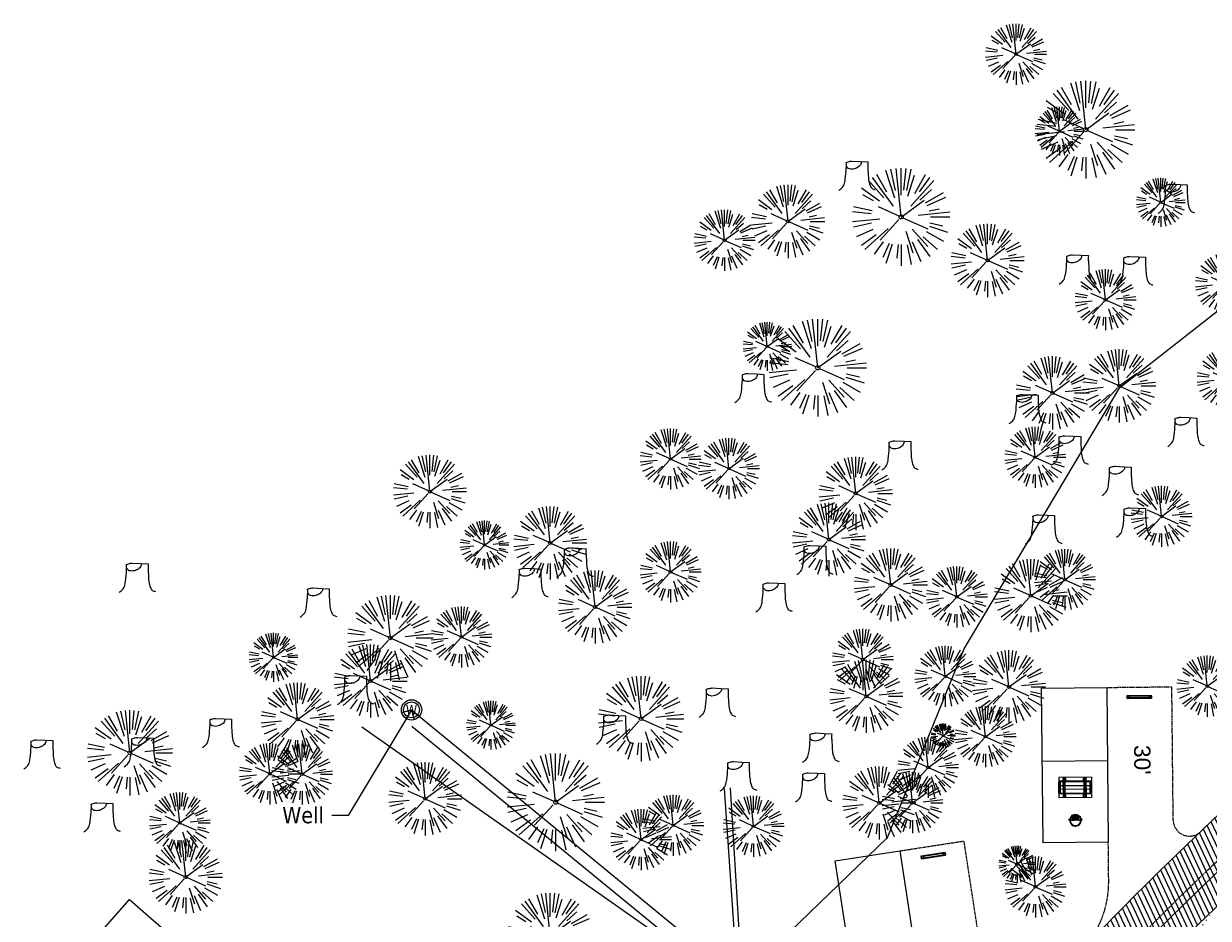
# Model space of a CAD drawing. Header units: feet. Extents: x 1134296 to 1140710, y 647902 to 649877.
# Tile 25 of 42: x 1134425 to 1134716, y 649149 to 649369. Entities that reach past the tile are written whole.
import ezdxf
from ezdxf import colors
from ezdxf.entities.mleader import LeaderData, LeaderLine
from ezdxf.enums import TextEntityAlignment as Align
from ezdxf.lldxf.tags import DXFTag
from ezdxf.math import Vec2, Vec3

# ---------------------------------------------------------------- set-up
doc = ezdxf.new("R2010")
doc.units = ezdxf.units.FT
doc.header["$MEASUREMENT"] = 0
doc.linetypes.add('CENTER2', pattern=[1.125, 0.75, -0.125, 0.125, -0.125])
doc.linetypes.add('RAD', pattern=[0.13, 0.08, -0.05])
for name, color, linetype, lineweight in [('-ANGLE-IRON', 8, 'Continuous', 25), ('V-ANNO-TEXT', 8, 'Continuous', 13), ('V-SITE-VEGE', 8, 'Continuous', 18), ('V-UTIL-POWR-LINE-UNDR', 8, 'EXIST_PROP POWER UNDERGROUND LINE 1', 15), ('V-UTIL-WATR-LINE', 8, 'WATER', 15)]:
    doc.layers.add(name, color=color, linetype=linetype, lineweight=lineweight)
for name, color, linetype in [('-BOLTS-LAGS-SCREWS', 7, 'Continuous'), ('-CONCRETE', 9, 'Continuous'), ('-HARDWARE', 7, 'Continuous'), ('-TIMBER', 6, 'Continuous'), ('C-CAMPSITE-PADS', 6, 'Continuous'), ('C-PRKG-ASPH', 5, 'Continuous'), ('C-PRKG-WHEL-STOP', 5, 'Continuous'), ('C-ROAD-ASPHALT', 1, 'Continuous'), ('C-ROAD-CNTR', 1, 'CENTER2'), ('C-ROAD-GRVL', 1, 'RAD'), ('C-UTIL-WATER-MEP', 7, 'WATER (.5x)'), ('G-TEXT-ST02', 2, 'Continuous'), ('G-XREF', 7, 'Continuous'), ('V-UTIL-WATR-STRC', 8, 'Continuous')]:
    doc.layers.add(name, color=color, linetype=linetype)
doc.styles.add('Arial', font='arial.ttf', dxfattribs={"height": 180})
doc.styles.add('SEI-Dim & Leader', font='tahoma.ttf')
doc.styles.get("Standard").update_dxf_attribs({"font": 'arial.ttf'})
tags = doc.linetypes.add('EXIST_PROP POWER UNDERGROUND LINE 1', pattern='A,1.5,-0.2,["P-UG",Standard,S=0.08,R=0,X=-0.1,Y=-0.04],-0.3', length=2).pattern_tags.tags
tags[6] = DXFTag(74, 10)
tags = doc.linetypes.add('WATER', pattern='A,1.5,-0.2,["W",Standard,S=0.08,R=0,X=-0.1,Y=-0.04],-0.05', length=1.75).pattern_tags.tags
tags[6] = DXFTag(74, 10)
tags = doc.linetypes.add('WATER (.5x)', pattern='A,0.75,-0.2,["W",Standard,S=0.08,R=0,X=-0.1,Y=-0.04],-0.05', length=1).pattern_tags.tags
tags[6] = DXFTag(74, 10)

# ---------------------------------------------------------------- blocks, each defined once
blk = doc.blocks.new('V-UTIL-WATR-Well')
at = {"color": 0, "linetype": 'ByBlock', "lineweight": -2}
for radius in [0.08, 0.0625]:
    blk.add_circle((0, 0), radius, dxfattribs=at)
at = {"color": 0, "linetype": 'ByBlock', "lineweight": -2, "style": 'SEI-Dim & Leader'}
blk.add_text('W', height=0.075, dxfattribs=at).set_placement((0, 0), align=Align.MIDDLE_CENTER)
blk = doc.blocks.new('*U854', base_point=(1134520.625, 649199.886))
at = {"xscale": 31.24999999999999, "yscale": 31.24999999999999, "zscale": 31.24999999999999}
blk.add_blockref('V-UTIL-WATR-Well', (1134520.625, 649199.886), dxfattribs=at)
blk = doc.blocks.new('V-SITE-VEGE-Coniferious Tree 2')
at = {"color": 0, "linetype": 'ByBlock'}
for p, q in [((-0.057, 0.27), (-0.104, 0.489)), ((0, 0.003), (-0.052, 0.497)), ((0, 0.222), (0, 0.5)), ((0.029, 0.275), (0.052, 0.497)), ((0.057, 0.269), (0.104, 0.489)), ((-0.176, 0.195), (-0.335, 0.372)), ((-0.079, 0.109), (-0.294, 0.405)), ((-0.146, 0.253), (-0.25, 0.433)), ((-0.063, 0.193), (-0.155, 0.476)), ((0.069, 0.211), (0.138, 0.426)), ((0.098, 0.109), (0.335, 0.372)), ((0.139, 0.241), (0.25, 0.433)), ((0.187, 0.257), (0.294, 0.405)), ((-0.22, 0.16), (-0.405, 0.294)), ((0.192, 0.173), (0.312, 0.281)), ((0.249, 0.144), (0.433, 0.25)), ((-0.284, 0.164), (-0.393, 0.227)), ((-0.001, -0.001), (0.235, 0.171)), ((0.266, 0.118), (0.457, 0.203)), ((-0.306, 0.032), (-0.497, 0.052)), ((-0.296, 0.063), (-0.489, 0.104)), ((-0.02, 0.009), (-0.232, 0.103)), ((0.173, 0.018), (0.497, 0.052)), ((0.287, 0.061), (0.388, 0.083)), ((0.302, 0), (0.5, 0)), ((-0.218, -0.023), (-0.497, -0.052)), ((-0.302, -0.064), (-0.489, -0.104)), ((-0.132, -0.119), (-0.372, -0.335)), ((-0.023, -0.026), (-0.214, -0.237)), ((0.018, -0.008), (0.272, -0.121)), ((0.289, -0.094), (0.476, -0.155)), ((0.294, -0.062), (0.427, -0.091)), ((-0.288, -0.128), (-0.457, -0.203)), ((-0.255, -0.185), (-0.405, -0.294)), ((0.048, -0.147), (0.119, -0.367)), ((0.114, -0.127), (0.272, -0.302)), ((0.169, -0.232), (0.294, -0.405)), ((0.225, -0.203), (0.372, -0.335)), ((0.256, -0.148), (0.433, -0.25)), ((-0.184, -0.254), (-0.277, -0.381)), ((-0.121, -0.273), (-0.186, -0.417)), ((-0.091, -0.28), (-0.155, -0.476)), ((-0.03, -0.282), (-0.044, -0.422)), ((0, -0.282), (0, -0.5)), ((0.061, -0.287), (0.104, -0.489)), ((0.113, -0.254), (0.203, -0.457))]:
    blk.add_line(p, q, dxfattribs=at)
blk.add_circle((0, 0), 0.0208)
blk = doc.blocks.new('V-SITE-VEGE-Stump')
for points in [[(-0.1229, -0.0143, 0.052613), (-0.0986, 0.0077, 0.106195), (-0.0905, 0.0219, 0.044862), (-0.0837, 0.0527, 0.020074), (-0.0776, 0.1229, 0.011675), (-0.0773, 0.1364, 0.007866), (-0.0776, 0.1565)], [(-0.0776, 0.1565, -0.027668), (-0.0534, 0.1634, -0.067978), (-0.0432, 0.1643), (0.0086, 0.1616), (0.054, 0.1591)], [(0.0151, 0.1613, -0.082864), (0.0081, 0.142, -0.111324), (-0.0021, 0.1306, -0.039313), (-0.0159, 0.1223, -0.049197), (-0.028, 0.1177, -0.066002), (-0.0447, 0.1155, -0.070187), (-0.0604, 0.1177, -0.114859), (-0.0685, 0.1223, -0.075938), (-0.0773, 0.1332)], [(0.054, 0.1591, 0.004334), (0.0538, 0.1369, 0.008344), (0.054, 0.1254), (0.0561, 0.0762, 0.046252), (0.0624, 0.0317, 0.069625), (0.0733, 0.0038, 0.149725), (0.0794, -0.002, 0.058523), (0.0992, -0.0091)]]:
    blk.add_lwpolyline(points, format="xyb")
blk = doc.blocks.new('*U907', base_point=(1134520.625, 649199.886))
at = {"xscale": 31.24999999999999, "yscale": 31.24999999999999, "zscale": 31.24999999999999}
blk.add_blockref('V-UTIL-WATR-Well', (1134520.625, 649199.886), dxfattribs=at)
blk = doc.blocks.new('_Open90')
at = {"color": 0, "linetype": 'ByBlock', "lineweight": -2}
for p, q in [((0, 0), (-1, 0)), ((-0.5, 0.5), (0, 0)), ((0, 0), (-0.5, -0.5))]:
    blk.add_line(p, q, dxfattribs=at)
blk = doc.blocks.new('Wheel_Stop')
for points in [[(-36, 6.75), (36, 6.75)], [(-36, -2.25), (-36, 6.75)], [(-35.625, 4.5), (-36, 6.75)], [(-35.625, 0), (-36, -2.25)], [(-35.955, 6.48), (35.955, 6.48)], [(-35.625, 4.5), (-35.625, 0)], [(-35.625, 4.5), (35.625, 4.5)], [(-35.625, 0), (35.625, 0)], [(35.625, 4.5), (36, 6.75)], [(35.625, 4.5), (35.625, 0)], [(35.625, 0), (36, -2.25)], [(36, -2.25), (36, 6.75)], [(-36, -2.25), (36, -2.25)], [(-35.955, -1.98), (35.955, -1.98)]]:
    blk.add_lwpolyline(points)
for centre in [(-30, 2.25), (30, 2.25)]:
    blk.add_circle(centre, 0.5)
blk = doc.blocks.new('10FT_Precast Table')
at = {"layer": '-ANGLE-IRON'}
for p, q in [((-43.5, 15.3), (-46.5, 15.3)), ((-46.5, 15.3), (-46.5, -15.3)), ((-43.5, -15.3), (-43.5, 15.3)), ((-28.5, 21.1), (-28.5, 27.6)), ((-28.5, 27.6), (-24.5, 27.6)), ((-24.5, 21.1), (-28.5, 21.1)), ((-25.5, 15.3), (-28.5, 15.3)), ((-28.5, 15.3), (-28.5, -15.3)), ((-25.5, -15.3), (-25.5, 15.3)), ((-24.5, 27.6), (-24.5, 21.1)), ((28.5, 21.1), (28.5, 27.6)), ((28.5, 27.6), (32.5, 27.6)), ((32.5, 21.1), (28.5, 21.1)), ((32.5, 15.3), (29.5, 15.3)), ((29.5, 15.3), (29.5, -15.3)), ((32.5, 27.6), (32.5, 21.1)), ((32.5, -15.3), (32.5, 15.3)), ((46.5, 15.3), (43.5, 15.3)), ((43.5, 15.3), (43.5, -15.3)), ((46.5, -15.3), (46.5, 15.3)), ((-46.5, -15.3), (-43.5, -15.3)), ((-28.5, -15.3), (-25.5, -15.3)), ((-28.5, -27.6), (-28.5, -21.1)), ((-28.5, -21.1), (-24.5, -21.1)), ((-24.5, -27.6), (-28.5, -27.6)), ((-24.5, -21.1), (-24.5, -27.6)), ((28.5, -27.6), (28.5, -21.1)), ((28.5, -21.1), (32.5, -21.1)), ((32.5, -27.6), (28.5, -27.6)), ((29.5, -15.3), (32.5, -15.3)), ((32.5, -21.1), (32.5, -27.6)), ((43.5, -15.3), (46.5, -15.3))]:
    blk.add_line(p, q, dxfattribs=at)
at = {"layer": '-BOLTS-LAGS-SCREWS'}
for centre in [(-45, 14.3), (-45, 8.8), (-45, 2.8), (-27, 14.3), (-27, 8.8), (-27, 2.8), (-26.5, 26.1), (-26.5, 22.6), (30.5, 26.1), (30.5, 22.6), (31, 14.3), (31, 8.8), (31, 2.8), (45, 14.3), (45, 8.8), (45, 2.8), (-45, -2.8), (-45, -8.8), (-45, -14.3), (-27, -2.8), (-27, -8.8), (-27, -14.3), (-26.5, -22.6), (-26.5, -26.1), (30.5, -22.6), (30.5, -26.1), (31, -2.8), (31, -8.8), (31, -14.3), (45, -2.8), (45, -8.8), (45, -14.3)]:
    blk.add_circle(centre, 0.156, dxfattribs=at)
at = {"layer": '-CONCRETE'}
for p, q in [((-32, -30), (-32, 30)), ((-28.5, 30), (-28.5, 27.6)), ((-28.5, -27.1), (-28.5, 27.1)), ((32.5, 30), (32.5, 27.6)), ((32.5, -27.1), (32.5, 27.1)), ((36, -30), (36, 30)), ((-28.5, -30), (-28.5, -27.6)), ((32.5, -27.6), (32.5, -30))]:
    blk.add_line(p, q, dxfattribs=at)
at = {"layer": '-TIMBER'}
for p, q in [((-48, 18.7), (-48, 30)), ((-48, 30), (48, 30)), ((-48, 18.7), (48, 18.7)), ((-48, 5.9), (-48, 17.1)), ((-48, 17.1), (48, 17.1)), ((-48, 5.9), (48, 5.9)), ((-48, -5.6), (-48, 5.6)), ((-48, 5.6), (48, 5.6)), ((48, 18.7), (48, 30)), ((48, 17.1), (48, 5.9)), ((48, 5.6), (48, -5.6)), ((48, -5.6), (-48, -5.6)), ((-48, -17.1), (-48, -5.9)), ((48, -5.9), (-48, -5.9)), ((48, -17.1), (-48, -17.1)), ((-48, -30), (-48, -18.7)), ((-48, -18.7), (48, -18.7)), ((-48, -30), (48, -30)), ((48, -5.9), (48, -17.1)), ((48, -30), (48, -18.7))]:
    blk.add_line(p, q, dxfattribs=at)
blk = doc.blocks.new('*X1295')
at = {"color": 0}
for p, q in [((146.1, 353.6), (146.1, 353.7)), ((146.1, 352.9), (146.8, 353.6)), ((146.1, 352.5), (146.8, 353.3)), ((146.1, 351.8), (146.8, 352.6)), ((146.1, 351.5), (146.8, 352.2)), ((146.1, 350.8), (146.8, 351.5)), ((146.3, 350.7), (146.8, 351.2))]:
    blk.add_line(p, q, dxfattribs=at)
blk = doc.blocks.new('Pilot Rocks FS-30_18_PA')
at = {"layer": '-HARDWARE'}
for p, q in [((-8.8, 0), (-17.9, 0)), ((-17.9, 0), (-12.8, 0)), ((-10.2, 0), (10.2, 0)), ((8.8, 0), (17.9, 0)), ((12.8, 0), (17.9, 0)), ((-18.9, -1.4), (-18.9, -1)), ((-18.9, -1.4), (-18.9, -1)), ((-18.9, -4.6), (-18.9, -1.4)), ((-18.9, -1.4), (-18.9, -1.4)), ((-18.2, -1.4), (-18.2, -1)), ((-18.2, -1), (-18.2, -1.4)), ((-18.2, -1.4), (-18.1, -1.4)), ((-18.1, -1.4), (-18.1, -4.6)), ((-8.8, -0.6), (-17.9, -0.6)), ((-13.3, -0.6), (-17.9, -0.6)), ((-10.2, -0.6), (10.2, -0.6)), ((-10.2, -0.6), (-10.2, -11.3)), ((-10.2, -11.3), (-10.2, -14.8)), ((-10.2, -13.7), (-10.2, -14.8)), ((-9.5, -0.6), (-9.5, -11.3)), ((-9.5, -11.3), (-9.5, -14.8)), ((-9.5, -11.6), (9.5, -11.6)), ((-9.5, -12.3), (9.5, -12.3)), ((-9.5, -14.8), (-9.5, -14.5)), ((-8.8, -0.6), (-8.8, -11.6)), ((-8.3, -0.6), (-8.3, -11.6)), ((-7.5, -0.6), (-7.5, -11.6)), ((-7, -0.6), (-7, -11.6)), ((-6.2, -0.6), (-6.2, -11.6)), ((-5.7, -0.6), (-5.7, -11.6)), ((-4.9, -0.6), (-4.9, -11.6)), ((-4.3, -0.6), (-4.3, -11.6)), ((-3.6, -0.6), (-3.6, -11.6)), ((-3, -0.6), (-3, -11.6)), ((-2.2, -0.6), (-2.2, -11.6)), ((-1.7, -0.6), (-1.7, -11.6)), ((-0.9, -0.6), (-0.9, -11.6)), ((-0.4, -0.6), (-0.4, -11.6)), ((0.4, -0.6), (0.4, -11.6)), ((0.9, -0.6), (0.9, -11.6)), ((1.7, -0.6), (1.7, -11.6)), ((2.2, -0.6), (2.2, -11.6)), ((3, -0.6), (3, -11.6)), ((3.6, -0.6), (3.6, -11.6)), ((4.3, -0.6), (4.3, -11.6)), ((4.9, -0.6), (4.9, -11.6)), ((5.7, -0.6), (5.7, -11.6)), ((6.2, -0.6), (6.2, -11.6)), ((7, -0.6), (7, -11.6)), ((7.5, -0.6), (7.5, -11.6)), ((8.3, -0.6), (8.3, -11.6)), ((8.8, -0.6), (8.8, -11.6)), ((17.9, -0.6), (8.8, -0.6)), ((9.5, -0.6), (9.5, -11.3)), ((9.5, -11.3), (9.5, -14.8)), ((9.5, -14.5), (9.5, -14.8)), ((10.2, -0.6), (10.2, -11.3)), ((10.2, -11.3), (10.2, -14.8)), ((10.2, -14.8), (10.2, -13.7)), ((18.1, -4.6), (18.1, -1.4)), ((18.1, -1.4), (18.2, -1.4)), ((18.9, -4.6), (18.1, -4.6)), ((18.2, -1.4), (18.2, -1)), ((18.2, -1.4), (18.2, -1)), ((18.9, -1.4), (18.9, -1)), ((18.9, -1), (18.9, -1.4)), ((18.9, -1.4), (18.9, -1.4)), ((18.9, -1.4), (18.9, -4.6))]:
    blk.add_line(p, q, dxfattribs=at)
at = {"layer": '-HARDWARE', "flags": 128}
for points in [[(0, 18.2, 1), (-0.6, 18.2), (-0.6, 15, 1), (0, 15), (0, 18.2)], [(-11.8, -8.9, -1), (-11.3, -9.4), (-13.5, -11.7, -1), (-14, -11.3), (-11.8, -8.9)], [(11.8, -8.9, 1), (11.3, -9.4), (13.5, -11.7, 1), (14, -11.3), (11.8, -8.9)]]:
    blk.add_lwpolyline(points, format="xyb", dxfattribs=at)
at = {"layer": '-HARDWARE'}
for points in [[(-18.9, -4.6), (-18.9, -1.4), (-18.1, -1.4), (-18.1, -4.6)], [(-7.5, -11.6), (-8.3, -11.6), (-8.3, -0.6), (-7.5, -0.6)], [(-6.2, -11.6), (-7, -11.6), (-7, -0.6), (-6.2, -0.6)], [(-4.9, -11.6), (-5.7, -11.6), (-5.7, -0.6), (-4.9, -0.6)], [(-3.6, -11.6), (-4.3, -11.6), (-4.3, -0.6), (-3.6, -0.6)], [(-2.2, -11.6), (-3, -11.6), (-3, -0.6), (-2.2, -0.6)], [(-0.9, -11.6), (-1.7, -11.6), (-1.7, -0.6), (-0.9, -0.6)], [(-0.4, -11.6), (0.4, -11.6), (0.4, -0.6), (-0.4, -0.6)], [(0.9, -11.6), (1.7, -11.6), (1.7, -0.6), (0.9, -0.6)], [(2.2, -11.6), (3, -11.6), (3, -0.6), (2.2, -0.6)], [(3.6, -11.6), (4.3, -11.6), (4.3, -0.6), (3.6, -0.6)], [(4.9, -11.6), (5.7, -11.6), (5.7, -0.6), (4.9, -0.6)], [(6.2, -11.6), (7, -11.6), (7, -0.6), (6.2, -0.6)], [(7.5, -11.6), (8.3, -11.6), (8.3, -0.6), (7.5, -0.6)], [(18.9, -4.6), (18.9, -1.4), (18.1, -1.4), (18.1, -4.6)]]:
    blk.add_lwpolyline(points, close=True, dxfattribs=at)
for centre, radius, start, end in [((-17.9, -1), 1, 90, 180), ((-17.9, -1), 1, 90, 180), ((0, 0), 17.1, 0.1484, 179.8516), ((0, 0), 15.7, 0.161, 179.839), ((17.9, -1), 1, 0, 90), ((17.9, -1), 1, 0, 90), ((-17.9, -1), 0.333, 90, 180), ((-17.9, -1), 0.333, 90, 180), ((0, 0), 17.1, 182.0901, 220.7491), ((0, 0), 15.7, 182.2674, 220.2248), ((0, 0), 17.1, 220.7491, 233.2978), ((0, 0), 15.7, 220.2248, 229.5861), ((-9.9, -11.6), 0.333, 0, 180), ((-9.9, -14.8), 0.333, 180, 0), ((-9.9, -14.8), 0.333, 180, 0), ((0, 0), 15.7, 232.704, 307.296), ((0, 0), 17.1, 236.0414, 303.9586), ((9.9, -11.6), 0.333, 0, 180), ((9.9, -14.8), 0.333, 180, 0), ((9.9, -14.8), 0.333, 180, 0), ((0, 0), 15.7, 310.4139, 319.7752), ((0, 0), 17.1, 306.7022, 319.2509), ((0, 0), 15.7, 319.7752, 357.7326), ((0, 0), 17.1, 319.2509, 357.9099), ((17.9, -1), 0.333, 0, 90), ((17.9, -1), 0.333, 0, 90)]:
    blk.add_arc(centre, radius, start, end, dxfattribs=at)
at = {"layer": '-HARDWARE', "rotation": 180}
for p, xscale, yscale, zscale in [((137.7, 372.6), 1.066666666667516, 1.066666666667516, 1.066666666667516), ((-137.7, 372.6), -1.066666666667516, 1.066666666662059, 1.066666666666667)]:
    blk.add_blockref('*X1295', p, dxfattribs=dict(at, xscale=xscale, yscale=yscale, zscale=zscale))
blk = doc.blocks.new('C_PBASE-PACTOLA_02403811')
at = {"layer": 'C-CAMPSITE-PADS'}
for points in [[(1134691.39, 649205.4), (1134691.78, 649167.4), (1134675.78, 649167.23), (1134675.39, 649205.23)], [(1134640.53, 649165.23), (1134646.3, 649127.67), (1134630.48, 649125.24), (1134624.72, 649162.8)], [(1134438.13, 649138.26), (1134451.3, 649153.31), (1134475.38, 649132.24), (1134462.22, 649117.19)]]:
    blk.add_lwpolyline(points, close=True, dxfattribs=at)
at = {"layer": 'C-ROAD-ASPHALT'}
blk.add_lwpolyline([(1134916.81, 648653.23), (1134952.32, 648718.22, 0.019155), (1134969.66, 648753.05), (1135036.87, 648902.16, 0.009219), (1135044.25, 648919.38), (1135101.51, 649060.02, 0.049273), (1135107.54, 649080.38), (1135113.25, 649110.08, 0.302523), (1135079.74, 649189.8), (1135017.58, 649231, 0.036701), (1134952.66, 649267.49), (1134930.36, 649277.95, 0.265468), (1134828.52, 649269.75), (1134807.49, 649255.39, 0.041643), (1134780.65, 649233.58), (1134706.83, 649162.6, 0.057659), (1134625.2, 649063.66, -0.572256), (1134616.58, 649064.03), (1134601.86, 649091.79)], format="xyb", dxfattribs=at)
blk.add_lwpolyline([(1134609.5, 649004.17, -0.084817), (1134717.92, 649151.06), (1134791.74, 649222.04, -0.041643), (1134816.52, 649242.18), (1134837.54, 649256.54, -0.265468), (1134923.57, 649263.47), (1134945.86, 649253.01, -0.036701), (1135008.74, 649217.67), (1135070.9, 649176.46, -0.302523), (1135097.53, 649113.09), (1135091.83, 649083.4, -0.049273), (1135086.69, 649066.05), (1135029.44, 648925.41, -0.009219), (1135022.29, 648908.74), (1134970.11, 648792.98, 0.09467), (1134957.79, 648834.73), (1134921.93, 648904.35, 0.300313), (1134722.09, 649016.56), (1134632.5, 649010.11, 0.090714)], format="xyb", close=True, dxfattribs=at)
at = {"layer": 'C-ROAD-CNTR', "flags": 128}
blk.add_lwpolyline([(1134682.82, 648422.25), (1134669.22, 648425.85, -0.177469), (1134620.15, 648460.15), (1134616.5, 648465.38, -0.104209), (1134576.2, 648560.26), (1134558.55, 648650.05, -0.01381), (1134553.98, 648677.28), (1134544.9, 648742.27, -0.094333), (1134550.43, 648854.34), (1134559, 648889.72, -0.142864), (1134712.37, 649156.83), (1134786.2, 649227.81, -0.041643), (1134812.01, 649248.79), (1134833.03, 649263.15, -0.265468), (1134926.96, 649270.71), (1134949.26, 649260.25, -0.036701), (1135013.16, 649224.33), (1135075.32, 649183.13, -0.302523), (1135105.39, 649111.58), (1135099.69, 649081.89, -0.049273), (1135094.1, 649063.04), (1135036.84, 648922.4, -0.009219), (1135029.58, 648905.45), (1134962.36, 648756.34, -0.019155), (1134945.3, 648722.05), (1134909.79, 648657.07, -0.111237), (1134866.24, 648607.57), (1134762.18, 648532.09, 0.322945), (1134716.4, 648393.22), (1134719.72, 648382.71, -0.171424), (1134715.29, 648249.56), (1134707.16, 648228.78, -0.022723), (1134688.71, 648187.28, 0.05045), (1134653.34, 648094.13)], format="xyb", dxfattribs=at)
at = {"layer": 'C-ROAD-GRVL'}
for p, q in [((1134707.73, 649172.81), (1134707.39, 649205.56)), ((1134640.53, 649165.23), (1134656.34, 649167.66)), ((1134662.83, 649125.4), (1134656.34, 649167.66))]:
    blk.add_line(p, q, dxfattribs=at)
at = {"layer": 'C-ROAD-GRVL', "flags": 128}
blk.add_lwpolyline([(1134691.39, 649205.4), (1134707.39, 649205.56)], dxfattribs=at)
for points in [[(1134707.73, 649172.81, 0.657399), (1134714.5, 649169.97)], [(1134685.18, 649140.6, 0.192327), (1134691.88, 649157.89), (1134691.78, 649167.4)]]:
    blk.add_lwpolyline(points, format="xyb", dxfattribs=at)
at = {"layer": 'C-UTIL-WATER-MEP', "flags": 128}
blk.add_lwpolyline([(1134713.29, 648416.24), (1134669.73, 648427.78, -0.177469), (1134621.79, 648461.3), (1134618.14, 648466.52, -0.104209), (1134578.16, 648560.65), (1134560.52, 648650.44, -0.01381), (1134555.96, 648677.56), (1134546.88, 648742.55, -0.094333), (1134552.38, 648853.87), (1134560.94, 648889.25, -0.142864), (1134713.76, 649155.39), (1134787.59, 649226.37, -0.041643), (1134813.13, 649247.14), (1134834.16, 649261.5, -0.265468), (1134926.11, 649268.9), (1134948.41, 649258.44, -0.036701), (1135012.06, 649222.67), (1135074.22, 649181.46, -0.302523), (1135103.43, 649111.96), (1135097.72, 649082.26, -0.049273), (1135092.25, 649063.79), (1135034.99, 648923.15, -0.009219), (1135027.76, 648906.27), (1134960.54, 648757.16, -0.019155), (1134943.55, 648723.01), (1134908.04, 648658.03, -0.111237), (1134865.06, 648609.19), (1134761.01, 648533.71, 0.157468), (1134714.97, 648470.68, 0.157468)], format="xyb", dxfattribs=at)
blk.add_lwpolyline([(1134641.09, 649102.48), (1134508.44, 649195.66)], dxfattribs=at)
at = {"layer": 'Defpoints'}
blk.add_line((1134706.83, 649162.6), (1134706.83, 649162.6), dxfattribs=at)
at = {"layer": 'Defpoints', "flags": 128}
blk.add_lwpolyline([(1134691.57, 649187.4), (1134675.58, 649187.23)], dxfattribs=at)
at = {"layer": '-HARDWARE', "xscale": 0.08333333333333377, "yscale": 0.08333333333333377, "zscale": 0.08333333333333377, "rotation": 180.5907081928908}
blk.add_blockref('Pilot Rocks FS-30_18_PA', (1134683.72, 649172.74), dxfattribs=at)
at = {"xscale": 0.08333333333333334, "yscale": 0.08333333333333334, "zscale": 0.08333333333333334, "rotation": 180.5907081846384}
blk.add_blockref('10FT_Precast Table', (1134683.64, 649180.81), dxfattribs=at)
at = {"layer": 'C-PRKG-WHEL-STOP'}
for p, xscale, yscale, zscale, rotation in [((1134699.41, 649202.92), 0.08333333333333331, 0.08333333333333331, 0.08333333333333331, 0.5907079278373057), ((1134648.83, 649163.91), 0.0833333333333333, 0.0833333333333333, 0.0833333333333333, 8.727747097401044)]:
    blk.add_blockref('Wheel_Stop', p, dxfattribs=dict(at, xscale=xscale, yscale=yscale, zscale=zscale, rotation=rotation))
at = {"layer": 'C-CAMPSITE-PADS', "insert": (1134702.11, 649191.28), "char_height": 4, "attachment_point": 1, "rotation": 270.5469, "style": 'Arial'}
blk.add_mtext_dynamic_manual_height_columns("30'", width=0.889, gutter_width=1, heights=[0], dxfattribs=at)
blk = doc.blocks.new('C_PHTCH-PACTOLA_02403811')
at = {"layer": 'C-PRKG-ASPH'}
h = blk.add_hatch(dxfattribs=at)
h.set_pattern_fill('ANSI31', color=256, scale=10, angle=70)
edge = h.paths.add_edge_path(flags=16)
edge.add_arc((1135093.57, 648760.36), 542, 143.5704, 153.2664, ccw=False)
edge.add_arc((1135093.57, 648760.36), 542, 133.8743, 143.5704, ccw=False)
edge.add_line((1134717.92, 649151.06), (1134791.74, 649222.04))
edge.add_arc((1134924.81, 649083.64), 192, 124.3358, 133.8743, ccw=False)
edge.add_line((1134816.52, 649242.18), (1134837.54, 649256.54))
edge.add_arc((1134886.61, 649184.7), 87, 64.8666, 124.3358, ccw=False)
edge.add_line((1134923.57, 649263.47), (1134945.86, 649253.01))
edge.add_arc((1134736.9, 648807.59), 492, 56.4591, 64.8666, ccw=False)
edge.add_line((1135008.74, 649217.67), (1135070.9, 649176.46))
edge.add_arc((1135036.64, 649124.78), 62, -10.868, 56.4591, ccw=False)
edge.add_line((1135097.53, 649113.09), (1135091.83, 649083.4))
edge.add_arc((1135001.48, 649100.74), 92, 337.8486, 349.132, ccw=False)
edge.add_line((1135086.69, 649066.05), (1135029.44, 648925.41))
edge.add_arc((1134573.75, 649110.92), 492, 335.736, 337.8486, ccw=False)
edge.add_line((1135022.29, 648908.74), (1134970.11, 648792.98))
edge.add_line((1134970.11, 648792.98), (1134955.07, 648759.62))
edge.add_arc((1134506.53, 648961.81), 492, 331.3466, 335.736, ccw=False)
edge.add_line((1134938.28, 648725.89), (1134902.77, 648660.9))
edge.add_arc((1134778.16, 648728.99), 142, 305.9573, 331.3466, ccw=False)
edge.add_line((1134861.54, 648614.05), (1134757.48, 648538.57))
edge.add_arc((1134835.58, 648430.91), 133, 125.9573, 166.4172)
edge.add_arc((1134672.28, 648470.36), 35, 244.1086, 346.4172, ccw=False)
edge.add_arc((1134691.46, 648509.91), 78.96, 214.9055, 244.1168, ccw=False)
edge.add_line((1134626.71, 648464.73), (1134623.06, 648469.96))
edge.add_arc((1134821.51, 648608.47), 242, 191.1168, 214.9138, ccw=False)
edge.add_line((1134584.05, 648561.81), (1134566.4, 648651.59))
edge.add_arc((1135049.17, 648746.46), 492, 187.9519, 191.1168, ccw=False)
edge.add_line((1134561.9, 648678.39), (1134552.83, 648743.38))
edge.add_arc((1134842.02, 648783.77), 292, 166.3961, 187.9519, ccw=False)
edge.add_line((1134558.21, 648852.45), (1134566.77, 648887.84))
edge.add_arc((1135093.57, 648760.36), 542, 158.0478, 166.3961, ccw=False)
edge.add_arc((1135093.57, 648760.36), 542, 153.2664, 158.0478, ccw=False)
edge = h.paths.add_edge_path()
edge.add_line((1134664.93, 648091.02), (1134641.75, 648097.24))
edge.add_arc((1135131.44, 647965.88), 507, 154.1155, 164.9841, ccw=False)
edge.add_arc((1135131.44, 647965.88), 507, 153.4315, 154.1155, ccw=False)
edge.add_arc((1134241.51, 648410.91), 488, 333.4315, 338.6384)
edge.add_line((1134695.99, 648233.15), (1134704.11, 648253.93))
edge.add_arc((1134529.03, 648322.41), 188, 338.6384, 377.1955)
edge.add_arc((1134651.31, 648360.25), 60, 17.1955, 74.9727)
edge.add_line((1134666.86, 648418.2), (1134661.5, 648419.81))
edge.add_arc((1134691.49, 648509.95), 95, 223.9419, 251.5981, ccw=False)
edge.add_arc((1134691.54, 648509.98), 95.06, 214.9166, 223.9393, ccw=False)
edge.add_line((1134613.59, 648455.57), (1134609.94, 648460.8))
edge.add_arc((1134821.51, 648608.47), 258, 191.1168, 214.9138, ccw=False)
edge.add_line((1134568.35, 648558.72), (1134550.7, 648648.51))
edge.add_arc((1135049.17, 648746.46), 508, 187.9519, 191.1168, ccw=False)
edge.add_line((1134546.06, 648676.18), (1134536.98, 648741.16))
edge.add_arc((1134842.02, 648783.77), 308, 166.3961, 187.9519, ccw=False)
edge.add_line((1134542.66, 648856.22), (1134551.22, 648891.6))
edge.add_arc((1135093.57, 648760.36), 558, 163.9213, 166.3961, ccw=False)
edge.add_arc((1134538.18, 648920.44), 20, 343.9213, 402.7699)
edge.add_line((1134552.86, 648934.02), (1134533.45, 648955.01))
edge.add_arc((1135093.57, 648760.36), 592.98, 146.01874, 160.8371, ccw=False)
edge.add_line((1134601.86, 649091.79), (1134616.58, 649064.03))
edge.add_arc((1134621, 649066.38), 5, 207.9516, 327.0741)
edge.add_arc((1135093.57, 648760.36), 558, 133.8743, 147.0741, ccw=False)
edge.add_line((1134706.83, 649162.6), (1134780.65, 649233.58))
edge.add_arc((1134924.81, 649083.64), 208, 124.3358, 133.8743, ccw=False)
edge.add_line((1134807.49, 649255.39), (1134828.52, 649269.75))
edge.add_arc((1134886.61, 649184.7), 103, 64.8666, 124.3358, ccw=False)
edge.add_line((1134930.36, 649277.95), (1134952.66, 649267.49))
edge.add_arc((1134736.9, 648807.59), 508, 56.4591, 64.8666, ccw=False)
edge.add_line((1135017.58, 649231), (1135079.74, 649189.8))
edge.add_arc((1135036.64, 649124.78), 78, -10.868, 56.4591, ccw=False)
edge.add_line((1135113.25, 649110.08), (1135107.54, 649080.38))
edge.add_arc((1135001.48, 649100.74), 108, 337.8486, 349.132, ccw=False)
edge.add_line((1135101.51, 649060.02), (1135044.25, 648919.38))
edge.add_arc((1134573.75, 649110.92), 508, 335.736, 337.8486, ccw=False)
edge.add_line((1135036.87, 648902.16), (1134969.66, 648753.05))
edge.add_arc((1134506.53, 648961.81), 508, 331.3466, 335.736, ccw=False)
edge.add_line((1134952.32, 648718.22), (1134916.81, 648653.23))
edge.add_arc((1134778.16, 648728.99), 158, 305.9573, 331.3466, ccw=False)
edge.add_line((1134870.94, 648601.1), (1134766.88, 648525.62))
edge.add_arc((1134835.58, 648430.91), 117, 125.9573, 162.2649)
edge.add_arc((1134752.71, 648457.41), 30, 162.2649, 196.8024)
edge.add_arc((1134835.58, 648430.91), 113, 170.9217, 197.5477)
edge.add_line((1134727.84, 648396.84), (1134731.16, 648386.32))
edge.add_arc((1134529.03, 648322.41), 212, 11.3401, 17.5477, ccw=False)
edge.add_arc((1134529.06, 648322.4), 211.97, -20.6491, 11.3422, ccw=False)
edge.add_arc((1134759.87, 648235.31), 34.72, 159.1872, 239.4136)
edge.add_line((1134742.2, 648205.42), (1134709.51, 648185.7))
edge.add_line((1134709.51, 648185.7), (1134699, 648181.01))
edge.add_arc((1135131.44, 647965.88), 483, 153.5512, 164.9841)
blk = doc.blocks.new('C_XBASE-PACTOLA_02403811')
at = {"layer": 'V-UTIL-POWR-LINE-UNDR', "flags": 128}
for points in [[(1134480.13, 648231.49), (1134495, 648496.17), (1134496.35, 648566.44), (1134464.63, 648641.53), (1134459.68, 648691.6), (1134473.79, 648747.28), (1134487.67, 648772.88), (1134492.62, 648802.57), (1134496.09, 648841.02), (1134500.8, 648860.32), (1134494.59, 648928.38), (1134495.61, 649027.12), (1134495.96, 649106.74), (1134599.22, 649131.5), (1134637.55, 649168.54), (1134656.34, 649214.88), (1134694.64, 649279.09), (1134746.48, 649319.73), (1134803.11, 649342.85), (1134848.62, 649349.48), (1134877.8, 649337.9), (1134908.97, 649315.13), (1134965.72, 649315.53), (1135021.66, 649297.83), (1135074.57, 649267.3), (1135109.81, 649210.95), (1135119.86, 649164.36), (1135144.6, 649102.15)], [(1134520.71, 649195.88), (1134599.22, 649131.5)]]:
    blk.add_lwpolyline(points, dxfattribs=at)
at = {"layer": 'V-UTIL-WATR-LINE', "flags": 128}
blk.add_lwpolyline([(1134520.62, 649199.89), (1134600.7, 649134.02), (1134600.62, 649133.55), (1134600.9, 649131.83)], dxfattribs=at)
at = {"layer": 'V-UTIL-WATR-STRC', "flags": 128}
for points in [[(1134600.7, 649134.02), (1134597.51, 649180.56)], [(1134600.62, 649133.55), (1134601.22, 649144.36), (1134598.94, 649180.73)]]:
    blk.add_lwpolyline(points, dxfattribs=at)
at = {"layer": 'V-SITE-VEGE'}
for name, p, xscale, yscale, zscale in [('V-SITE-VEGE-Coniferious Tree 2', (1134669.11, 649361.03), 14.99981880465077, 14.99981880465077, 14.99981880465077), ('V-SITE-VEGE-Stump', (1134630.55, 649328.13), 40.31522404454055, 40.31522404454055, 40.31522404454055), ('V-SITE-VEGE-Coniferious Tree 2', (1134613.11, 649319.94), 17.99978256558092, 17.99978256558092, 17.99978256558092), ('V-SITE-VEGE-Stump', (1134708.99, 649322.47), 40.31522404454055, 40.31522404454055, 40.31522404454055), ('V-SITE-VEGE-Coniferious Tree 2', (1134597.51, 649315.32), 14.99981880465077, 14.99981880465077, 14.99981880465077), ('V-SITE-VEGE-Coniferious Tree 2', (1134662.13, 649310.35), 17.99978256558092, 17.99978256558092, 17.99978256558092), ('V-SITE-VEGE-Stump', (1134684.7, 649305.11), 40.31522404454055, 40.31522404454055, 40.31522404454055), ('V-SITE-VEGE-Stump', (1134698.75, 649304.7), 40.31522404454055, 40.31522404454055, 40.31522404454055), ('V-SITE-VEGE-Coniferious Tree 2', (1134720.62, 649304.57), 14.99981880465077, 14.99981880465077, 14.99981880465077), ('V-SITE-VEGE-Coniferious Tree 2', (1134691.09, 649300.67), 14.99981880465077, 14.99981880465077, 14.99981880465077), ('V-SITE-VEGE-Coniferious Tree 2', (1134678.06, 649277.78), 17.99978256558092, 17.99978256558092, 17.99978256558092), ('V-SITE-VEGE-Coniferious Tree 2', (1134694.46, 649279.51), 17.99978256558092, 17.99978256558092, 17.99978256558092), ('V-SITE-VEGE-Coniferious Tree 2', (1134721.05, 649281.15), 14.99981880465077, 14.99981880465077, 14.99981880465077), ('V-SITE-VEGE-Stump', (1134605.01, 649275.93), 40.31522404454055, 40.31522404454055, 40.31522404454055), ('V-SITE-VEGE-Stump', (1134672.41, 649270.81), 40.31522404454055, 40.31522404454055, 40.31522404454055), ('V-SITE-VEGE-Coniferious Tree 2', (1134673.83, 649261.96), 14.99981880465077, 14.99981880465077, 14.99981880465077), ('V-SITE-VEGE-Stump', (1134711.33, 649265.19), 40.31522404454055, 40.31522404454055, 40.31522404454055), ('V-SITE-VEGE-Coniferious Tree 2', (1134584.25, 649261.54), 14.99981880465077, 14.99981880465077, 14.99981880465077), ('V-SITE-VEGE-Coniferious Tree 2', (1134598.6, 649259.17), 14.99981880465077, 14.99981880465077, 14.99981880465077), ('V-SITE-VEGE-Stump', (1134682.85, 649260.65), 40.31522404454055, 40.31522404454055, 40.31522404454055), ('V-SITE-VEGE-Stump', (1134641.09, 649259.39), 40.31522404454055, 40.31522404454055, 40.31522404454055), ('V-SITE-VEGE-Coniferious Tree 2', (1134525.14, 649253.55), 17.99978256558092, 17.99978256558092, 17.99978256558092), ('V-SITE-VEGE-Coniferious Tree 2', (1134629.73, 649253.08), 17.99978256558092, 17.99978256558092, 17.99978256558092), ('V-SITE-VEGE-Stump', (1134695.23, 649253.14), 40.31522404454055, 40.31522404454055, 40.31522404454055), ('V-SITE-VEGE-Coniferious Tree 2', (1134704.87, 649247.43), 14.99981880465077, 14.99981880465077, 14.99981880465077), ('V-SITE-VEGE-Coniferious Tree 2', (1134554.68, 649240.91), 17.99978256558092, 17.99978256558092, 17.99978256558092), ('V-SITE-VEGE-Coniferious Tree 2', (1134623.15, 649241.76), 17.99978256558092, 17.99978256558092, 17.99978256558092), ('V-SITE-VEGE-Stump', (1134698.78, 649242.94), 40.31522404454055, 40.31522404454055, 40.31522404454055), ('V-SITE-VEGE-Stump', (1134676.41, 649241.21), 40.31522404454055, 40.31522404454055, 40.31522404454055), ('V-SITE-VEGE-Coniferious Tree 2', (1134584.25, 649233.8), 14.99981880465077, 14.99981880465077, 14.99981880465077), ('V-SITE-VEGE-Stump', (1134620.2, 649233.67), 40.31522404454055, 40.31522404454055, 40.31522404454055), ('V-SITE-VEGE-Stump', (1134561.3, 649233.08), 40.31522404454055, 40.31522404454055, 40.31522404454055), ('V-SITE-VEGE-Coniferious Tree 2', (1134638.33, 649230.58), 17.99978256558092, 17.99978256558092, 17.99978256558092), ('V-SITE-VEGE-Coniferious Tree 2', (1134681.11, 649231.89), 14.99981880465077, 14.99981880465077, 14.99981880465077), ('V-SITE-VEGE-Stump', (1134453.73, 649229.34), 40.31522404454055, 40.31522404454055, 40.31522404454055), ('V-SITE-VEGE-Stump', (1134550.22, 649228.08), 40.31522404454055, 40.31522404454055, 40.31522404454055), ('V-SITE-VEGE-Coniferious Tree 2', (1134565.7, 649225.16), 17.99978256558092, 17.99978256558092, 17.99978256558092), ('V-SITE-VEGE-Coniferious Tree 2', (1134654.57, 649227.66), 14.99981880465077, 14.99981880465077, 14.99981880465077), ('V-SITE-VEGE-Coniferious Tree 2', (1134672.75, 649227.95), 17.99978256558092, 17.99978256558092, 17.99978256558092), ('V-SITE-VEGE-Stump', (1134498.23, 649223.24), 40.31522404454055, 40.31522404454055, 40.31522404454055), ('V-SITE-VEGE-Stump', (1134610.14, 649224.5), 40.31522404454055, 40.31522404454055, 40.31522404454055), ('V-SITE-VEGE-Coniferious Tree 2', (1134515.42, 649217.56), 20.99974632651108, 20.99974632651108, 20.99974632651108), ('V-SITE-VEGE-Coniferious Tree 2', (1134532.88, 649217.79), 14.99981880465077, 14.99981880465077, 14.99981880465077), ('V-SITE-VEGE-Coniferious Tree 2', (1134631.48, 649212.27), 14.99981880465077, 14.99981880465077, 14.99981880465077), ('V-SITE-VEGE-Coniferious Tree 2', (1134510.54, 649206.98), 17.99978256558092, 17.99978256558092, 17.99978256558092), ('V-SITE-VEGE-Coniferious Tree 2', (1134651.74, 649208.11), 14.99981880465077, 14.99981880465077, 14.99981880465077), ('V-SITE-VEGE-Coniferious Tree 2', (1134667.38, 649205.53), 17.99978256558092, 17.99978256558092, 17.99978256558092), ('V-SITE-VEGE-Coniferious Tree 2', (1134632.33, 649203.22), 17.99978256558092, 17.99978256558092, 17.99978256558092), ('V-SITE-VEGE-Coniferious Tree 2', (1134716.1, 649205.71), 14.99981880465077, 14.99981880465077, 14.99981880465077), ('V-SITE-VEGE-Stump', (1134507.37, 649201.73), 40.31522404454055, 40.31522404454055, 40.31522404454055), ('V-SITE-VEGE-Coniferious Tree 2', (1134576.99, 649197.7), 20.99974632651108, 20.99974632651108, 20.99974632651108), ('V-SITE-VEGE-Coniferious Tree 2', (1134492.62, 649197.55), 17.99978256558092, 17.99978256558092, 17.99978256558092), ('V-SITE-VEGE-Stump', (1134596.23, 649198.64), 40.31522404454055, 40.31522404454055, 40.31522404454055), ('V-SITE-VEGE-Coniferious Tree 2', (1134451.43, 649189.31), 20.99974632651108, 20.99974632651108, 20.99974632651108), ('V-SITE-VEGE-Coniferious Tree 2', (1134661.61, 649193.31), 14.99981880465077, 14.99981880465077, 14.99981880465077), ('V-SITE-VEGE-Stump', (1134474.24, 649191.18), 40.31522404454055, 40.31522404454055, 40.31522404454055), ('V-SITE-VEGE-Stump', (1134571, 649192.02), 40.31522404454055, 40.31522404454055, 40.31522404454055), ('V-SITE-VEGE-Stump', (1134621.65, 649187.58), 40.31522404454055, 40.31522404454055, 40.31522404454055), ('V-SITE-VEGE-Stump', (1134430.3, 649185.92), 40.31522404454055, 40.31522404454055, 40.31522404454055), ('V-SITE-VEGE-Stump', (1134455.02, 649186.5), 40.31522404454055, 40.31522404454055, 40.31522404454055), ('V-SITE-VEGE-Coniferious Tree 2', (1134485.78, 649184.17), 14.99981880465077, 14.99981880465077, 14.99981880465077), ('V-SITE-VEGE-Coniferious Tree 2', (1134493.74, 649184.1), 14.99981880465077, 14.99981880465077, 14.99981880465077), ('V-SITE-VEGE-Coniferious Tree 2', (1134647.52, 649185.74), 14.99981880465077, 14.99981880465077, 14.99981880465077), ('V-SITE-VEGE-Coniferious Tree 2', (1134523.98, 649178.03), 17.99978256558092, 17.99978256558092, 17.99978256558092), ('V-SITE-VEGE-Stump', (1134601.42, 649180.55), 40.31522404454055, 40.31522404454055, 40.31522404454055), ('V-SITE-VEGE-Coniferious Tree 2', (1134635.51, 649177), 17.99978256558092, 17.99978256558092, 17.99978256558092), ('V-SITE-VEGE-Stump', (1134619.86, 649177.8), 40.31522404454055, 40.31522404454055, 40.31522404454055), ('V-SITE-VEGE-Coniferious Tree 2', (1134643.67, 649177.05), 14.99981880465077, 14.99981880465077, 14.99981880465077), ('V-SITE-VEGE-Coniferious Tree 2', (1134463.67, 649172.1), 14.99981880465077, 14.99981880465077, 14.99981880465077), ('V-SITE-VEGE-Coniferious Tree 2', (1134584.92, 649171.51), 14.99981880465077, 14.99981880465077, 14.99981880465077), ('V-SITE-VEGE-Stump', (1134445.08, 649170.44), 40.31522404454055, 40.31522404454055, 40.31522404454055), ('V-SITE-VEGE-Coniferious Tree 2', (1134604.63, 649171.28), 14.99981880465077, 14.99981880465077, 14.99981880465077), ('V-SITE-VEGE-Coniferious Tree 2', (1134577, 649168), 14.99981880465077, 14.99981880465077, 14.99981880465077), ('V-SITE-VEGE-Coniferious Tree 2', (1134465.15, 649158.81), 17.99978256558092, 17.99978256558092, 17.99978256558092), ('V-SITE-VEGE-Coniferious Tree 2', (1134669.36, 649161.96), 8.999891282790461, 8.999891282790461, 8.999891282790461), ('V-SITE-VEGE-Coniferious Tree 2', (1134673.91, 649156.39), 14.99981880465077, 14.99981880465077, 14.99981880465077), ('V-SITE-VEGE-Coniferious Tree 2', (1134554.7, 649144.38), 20.99974632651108, 20.99974632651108, 20.99974632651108)]:
    blk.add_blockref(name, p, dxfattribs=dict(at, xscale=xscale, yscale=yscale, zscale=zscale))
at = {"layer": 'V-SITE-VEGE', "rotation": 8.537736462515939e-07}
for p, xscale, yscale, zscale in [((1134686.27, 649342.48), 23.99971008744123, 23.99971008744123, 23.99971008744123), ((1134679.79, 649342.1), 11.99985504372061, 11.99985504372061, 11.99985504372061), ((1134640.89, 649321.04), 23.99971008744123, 23.99971008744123, 23.99971008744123), ((1134704.67, 649324.62), 11.99985504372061, 11.99985504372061, 11.99985504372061), ((1134620.4, 649283.95), 23.99971008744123, 23.99971008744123, 23.99971008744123), ((1134608.01, 649289.18), 11.99985504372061, 11.99985504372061, 11.99985504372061), ((1134538.56, 649240.41), 11.99985504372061, 11.99985504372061, 11.99985504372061), ((1134486.72, 649212.8), 11.99985504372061, 11.99985504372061, 11.99985504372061), ((1134540.12, 649196.11), 11.99985504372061, 11.99985504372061, 11.99985504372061), ((1134651.21, 649193.51), 5.999927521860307, 5.999927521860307, 5.999927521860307), ((1134556, 649177.2), 23.99971008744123, 23.99971008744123, 23.99971008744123)]:
    blk.add_blockref('V-SITE-VEGE-Coniferious Tree 2', p, dxfattribs=dict(at, xscale=xscale, yscale=yscale, zscale=zscale))
at = {"layer": 'V-UTIL-WATR-STRC'}
for name in ['*U854', '*U907']:
    blk.add_blockref(name, (1134520.62, 649199.89), dxfattribs=at)
at = {"layer": 'V-UTIL-WATR-STRC', "xscale": 31.24999999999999, "yscale": 31.24999999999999, "zscale": 31.24999999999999}
blk.add_blockref('V-UTIL-WATR-Well', (1134520.62, 649199.89), dxfattribs=at)
at = {"layer": 'V-ANNO-TEXT'}
ml = blk.add_multileader_mtext('Standard', dxfattribs=at)
ml.set_content('Well', color=256, style='SEI-Dim & Leader')
ml.set_leader_properties(color=256, linetype='ByLayer', lineweight=-1)
ml.set_arrow_properties(name='OPEN90')
ml.build(insert=Vec2(0, 0))
ml.multileader.update_dxf_attribs({"text_left_attachment_type": 2, "text_right_attachment_type": 2, "dogleg_length": 0.1, "arrow_head_size": 3.2, "scale": 40})
ctx = ml.context
ctx.base_point, ctx.scale, ctx.arrow_head_size, ctx.plane_origin = Vec3(1134487.13, 649173.9), 40, 3.2, Vec3(1134520.62, 649199.89)
ctx.left_attachment, ctx.right_attachment, ctx.text_align_type = 2, 2, 2
notes = []
notes.append((ctx, [(1, (1, 1, 0), (1134505.06, 649173.9), (-1, 0), 4, [(0, [(1134520.62, 649199.89)], 0, [])])]))
ctx.mtext.insert, ctx.mtext.alignment, ctx.mtext.flow_direction = Vec3(1134499.06, 649176.02), 3, 5
for ctx, leaders in notes:
    for number, flags, end, landing, length, lines in leaders:
        leader = LeaderData()
        leader.index, (leader.has_last_leader_line, leader.has_dogleg_vector, leader.attachment_direction) = number, flags
        leader.last_leader_point, leader.dogleg_vector, leader.dogleg_length = Vec3(end), Vec3(landing), length
        for number, points, colour, breaks in lines:
            line = LeaderLine()
            line.index, line.vertices, line.color, line.breaks = number, Vec3.list(points), colors.encode_raw_color(colour), breaks
            leader.lines.append(line)
        ctx.leaders.append(leader)

msp = doc.modelspace()

# ---------------------------------------------------------------- block references
at = {"layer": 'G-TEXT-ST02'}
msp.add_blockref('C_PHTCH-PACTOLA_02403811', (0, 0), dxfattribs=at)

# ---------------------------------------------------------------- next in the draw order: block references
at = {"layer": 'G-XREF'}
msp.add_blockref('C_XBASE-PACTOLA_02403811', (0, 0), dxfattribs=at)

# ---------------------------------------------------------------- next in the draw order: block references
msp.add_blockref('C_PBASE-PACTOLA_02403811', (0, 0), dxfattribs=at)

doc.saveas('drawing.dxf')
